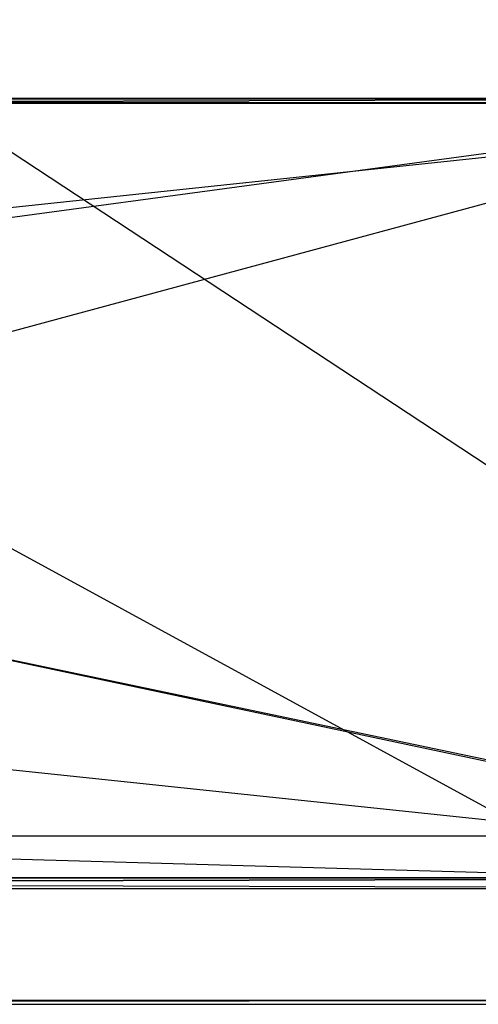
# Model space of a CAD drawing. Header units: inches. Extents: x -36.3 to 36.3, y -10.6 to 17.1.
# Tile 7 of 10: x 15.4 to 24, y -10.6 to 7.8. Entities that reach past the tile are written whole.
import ezdxf

# ---------------------------------------------------------------- set-up
doc = ezdxf.new("R2010")
doc.units = ezdxf.units.IN
doc.layers.get('0').update_dxf_attribs({"true_color": 0xc2ced6})

msp = doc.modelspace()

# ---------------------------------------------------------------- linework, layer by layer
at = {"color": 8, "true_color": 0x8c8177}
for p, q in [((0.003, 15.384), (34.649, -7.451)), ((-34.642, 6.329), (34.649, -8.238)), ((-34.642, 6.329), (34.649, 6.329)), ((-34.475, 6.339), (34.422, 6.344)), ((-34.475, 6.339), (34.423, -8.228)), ((-34.475, -0.955), (34.423, 6.329)), ((-34.475, 6.329), (34.423, 6.329)), ((-15.751, 6.329), (30.712, 6.329)), ((-15.751, 6.329), (31.027, 6.25)), ((-15.751, 6.329), (31.027, 6.329)), ((0, 6.25), (30.712, 6.329)), ((-31.027, -10.522), (31.027, 6.25)), ((-31.027, -2.136), (31.027, 6.25)), ((-31.027, 6.25), (31.027, 6.25)), ((0, 6.25), (30.712, -10.522)), ((0, 6.25), (30.712, 6.25)), ((-34.475, -0.955), (34.423, -8.238)), ((0.003, -7.451), (34.649, -8.435)), ((0.003, -7.451), (34.649, -7.451)), ((-34.642, -8.435), (34.649, -8.238)), ((-34.642, -8.238), (34.649, -8.238)), ((-34.475, -8.435), (34.423, -8.228)), ((-34.475, -8.228), (34.423, -8.228)), ((-34.475, -8.238), (34.423, -8.435)), ((-34.475, -8.238), (34.423, -8.238)), ((-34.642, -8.435), (34.649, -8.435)), ((-34.475, -8.435), (34.423, -8.435)), ((0.003, -8.435), (34.649, -8.435)), ((-31.027, -10.6), (31.027, -10.522)), ((-31.027, -10.522), (31.027, -10.522)), ((-31.027, -10.6), (30.712, -10.6)), ((-31.027, -10.6), (31.027, -10.6)), ((-30.712, -10.6), (30.712, -10.522)), ((-30.712, -10.522), (30.712, -10.522)), ((-30.712, -10.6), (30.712, -10.6))]:
    msp.add_line(p, q, dxfattribs=at)

doc.saveas('drawing.dxf')
